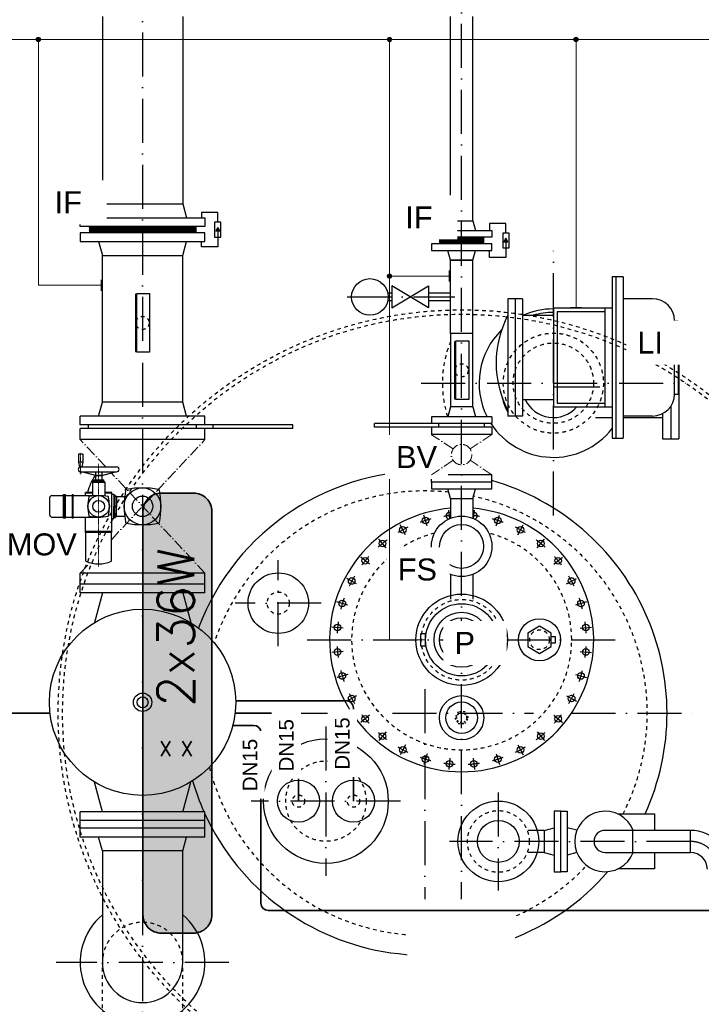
# Model space of a CAD drawing. Header units: millimetres. Extents: x -1777 to 1198744, y 17256 to 76241.
# Tile 14 of 201: x 68062 to 69920, y 42401 to 45086. Entities that reach past the tile are written whole.
import ezdxf
from ezdxf.enums import TextEntityAlignment as Align

# ---------------------------------------------------------------- set-up
doc = ezdxf.new("R2010")
doc.units = ezdxf.units.MM
for name, pattern in [('ACAD_ISO10W100', [18, 12, -3, 0, -3]), ('DASHDOT', [25.4, 12.7, -6.35, 0, -6.35]), ('JIS_02_1.0', [2, 1, -1]), ('STRICHPUNKT', [25.4, 12.7, -6.35, 0, -6.35])]:
    doc.linetypes.add(name, pattern=pattern)
doc.layers.add('0_POL_masch Installation Bestand', color=7, linetype='Continuous')
for name, color, linetype, lineweight in [('Beschriftung', 7, 'Continuous', 9), ('elektro Installation', 7, 'Continuous', 35), ('Verz. Bandstahl 30x3_5mm auf Putz', 1, 'GRENZE2', 18)]:
    doc.layers.add(name, color=color, linetype=linetype, lineweight=lineweight)
doc.styles.add('LBB3.5M1000', font='isocp.shx', dxfattribs={"height": 3.5})
doc.styles.add('ROMANS', font='ROMANS', dxfattribs={"height": 0.2})
doc.linetypes.add('GRENZE2', pattern='A,6.35,-2.54,[132,ltypeshp.shx,S=2.54,R=0,X=-2.54,Y=0],-2.54,25.4', length=36.83)

msp = doc.modelspace()

# ---------------------------------------------------------------- hatches: boundary and pattern name
h = msp.add_hatch()
h.set_pattern_fill('NET3', color=256)
h.set_pattern_definition([(0, (112961.7156, 47928.0764), (0, 3.175), []), (60, (112961.7156, 47928.0764), (-2.74963066, 1.5875), []), (120, (112961.7156, 47928.0764), (-2.74963066, -1.5875), [])])
h.paths.add_polyline_path([(68397.09828, 44521.77103), (68252.23228, 44521.77103), (68252.23228, 44504.77103), (68397.09828, 44504.77103)])
h.paths.add_polyline_path([(68541.96428, 44521.77103), (68397.09828, 44521.77103), (68397.09828, 44504.77103), (68541.96428, 44504.77103)])
at = {"linetype": 'Continuous', "ltscale": 10}
h = msp.add_hatch(color=256, dxfattribs=at)
h.dxf.hatch_style = 1
h.paths.add_polyline_path([(68601.96806, 44519.51844), (68596.55765, 44510.14732), (68607.37848, 44510.14732)])
h = msp.add_hatch()
h.set_pattern_fill('NET3', color=256)
h.set_pattern_definition([(0, (112600.6107, 47745.007), (0, 3.175), []), (60, (112600.6107, 47745.007), (-2.74963066, 1.5875), []), (120, (112600.6107, 47745.007), (-2.74963066, -1.5875), [])])
h.paths.add_polyline_path([(69207.09828, 44492.77103), (69207.09828, 44474.77103), (69327.09828, 44474.77103), (69327.09828, 44492.77103)])
h = msp.add_hatch(color=256, dxfattribs=at)
h.dxf.hatch_style = 1
h.paths.add_polyline_path([(69387.92728, 44490.01844), (69382.51686, 44480.64732), (69393.33769, 44480.64732)])
h = msp.add_hatch(color=254)
h.dxf.hatch_style = 1
edge = h.paths.add_edge_path()
edge.add_line((68536.09828, 42594.77103), (68448.09828, 42594.77103))
edge.add_arc((68448.09828, 42644.77103), 50, 180, 270, ccw=False)
edge.add_line((68398.09828, 42644.77103), (68398.09828, 43744.77103))
edge.add_arc((68448.09828, 43744.77103), 50, 90, 180, ccw=False)
edge.add_line((68448.09828, 43794.77103), (68536.09828, 43794.77103))
edge.add_arc((68536.09828, 43744.77103), 50, 0, 90, ccw=False)
edge.add_line((68586.09828, 43744.77103), (68586.09828, 42644.77103))
edge.add_arc((68536.09828, 42644.77103), 50, -90, 0, ccw=False)
edge = h.paths.add_edge_path()
edge.add_line((70086.09828, 42594.77103), (69998.09828, 42594.77103))
edge.add_arc((69998.09828, 42644.77103), 50, 180, 270, ccw=False)
edge.add_line((69948.09828, 42644.77103), (69948.09828, 43744.77103))
edge.add_arc((69998.09828, 43744.77103), 50, 90, 180, ccw=False)
edge.add_line((69998.09828, 43794.77103), (70086.09828, 43794.77103))
edge.add_arc((70086.09828, 43744.77103), 50, 0, 90, ccw=False)
edge.add_line((70136.09828, 43744.77103), (70136.09828, 42644.77103))
edge.add_arc((70086.09828, 42644.77103), 50, -90, 0, ccw=False)
at = {"layer": 'Verz. Bandstahl 30x3_5mm auf Putz'}
h = msp.add_hatch(color=256, dxfattribs=at)
h.dxf.hatch_style = 1
edge = h.paths.add_edge_path()
edge.add_arc((68112.96776, 45032.27103), 6.01999, 0, 360)
h = msp.add_hatch(color=256, dxfattribs=at)
h.dxf.hatch_style = 1
edge = h.paths.add_edge_path()
edge.add_arc((69070.46776, 45032.27103), 6.01999, 0, 360)
h = msp.add_hatch(color=256, dxfattribs=at)
h.dxf.hatch_style = 1
edge = h.paths.add_edge_path()
edge.add_arc((69578.89422, 45032.27103), 6.01999, 0, 360)
h = msp.add_hatch(color=256, dxfattribs=at)
h.dxf.hatch_style = 1
edge = h.paths.add_edge_path()
edge.add_arc((69070.46776, 44386.60339), 6.01999, 0, 360)

# ---------------------------------------------------------------- linework, layer by layer
at = {"linetype": 'ACAD_ISO10W100', "ltscale": 10}
for p, q in [((68397.09828, 46131.29563), (68397.09828, 40763.94736)), ((69267.09828, 40992.99843), (69267.09828, 46093.74077)), ((69517.09828, 43734.08496), (69517.09828, 44455.4571)), ((68955.30288, 44329.77103), (69248.81193, 44329.77103)), ((69156.41222, 44094.77103), (69877.78435, 44094.77103)), ((69234.53193, 43725.42297), (69232.26642, 43748.42511)), ((69299.66467, 43725.42295), (69301.93019, 43748.4251)), ((69172.86181, 43705.42712), (69163.94121, 43734.83438)), ((69361.33479, 43705.42711), (69370.25539, 43734.83437)), ((69114.06654, 43681.07332), (69099.58028, 43708.17521)), ((69420.13006, 43681.07331), (69434.61632, 43708.17519)), ((69061.15219, 43645.71709), (69041.65697, 43669.4721)), ((69473.0444, 43645.71707), (69492.53963, 43669.47207)), ((69016.15224, 43600.71715), (68992.39724, 43620.21238)), ((69518.04435, 43600.71712), (69541.79935, 43620.21235)), ((68767.09828, 43377.39035), (68767.09828, 43612.15171)), ((68980.79601, 43547.80281), (68953.69412, 43562.28907)), ((69553.40058, 43547.80277), (69580.50247, 43562.28903)), ((68884.47896, 43494.77103), (68649.7176, 43494.77103)), ((68956.44221, 43489.00754), (68927.03494, 43497.92814)), ((69607.16164, 43497.92808), (69577.75437, 43489.00749)), ((68944.02674, 43426.59082), (68913.44421, 43429.60294)), ((69590.16982, 43426.59078), (69620.75236, 43429.6029)), ((68845.44882, 43394.77103), (69688.74774, 43394.77103)), ((68944.02674, 43362.95128), (68913.44421, 43359.93916)), ((69590.16982, 43362.95124), (69620.75235, 43359.93912)), ((68956.44219, 43300.53455), (68927.03493, 43291.61396)), ((69577.75436, 43300.53452), (69607.16162, 43291.61392)), ((68980.79599, 43241.73929), (68953.6941, 43227.25303)), ((69167.09828, 43260.52909), (69167.09828, 42434.84398)), ((69553.40056, 43241.73925), (69580.50245, 43227.25299)), ((68649.37938, 43194.77103), (68967.76569, 43194.77103)), ((69016.15222, 43188.82494), (68992.39721, 43169.32971)), ((69078.33203, 43194.77103), (69462.64527, 43194.77103)), ((69518.04432, 43188.82491), (69541.79933, 43169.32968)), ((69566.43087, 43194.77103), (69904.01376, 43194.77103)), ((68897.09828, 43158.23218), (68897.09828, 42751.30988)), ((69061.15217, 43143.82499), (69041.65694, 43120.06999)), ((69473.04437, 43143.82497), (69492.5396, 43120.06996)), ((69114.06651, 43108.46875), (69099.58024, 43081.36686)), ((69420.13003, 43108.46874), (69434.61629, 43081.36685)), ((69172.86177, 43084.11495), (69163.94117, 43054.70769)), ((69361.33476, 43084.11494), (69370.25535, 43054.70768)), ((69235.27849, 43071.69949), (69232.26638, 43041.11696)), ((69298.91803, 43071.69949), (69301.93015, 43041.11695)), ((69367.09828, 42978.27645), (69367.09828, 42711.26561)), ((69100.55943, 42954.77103), (68693.63713, 42954.77103)), ((69891.09828, 42844.77103), (69233.59286, 42844.77103)), ((68632.68008, 42514.77103), (68161.51648, 42514.77103))]:
    msp.add_line(p, q, dxfattribs=at)
for p, q in [((68287.54828, 45094.77103), (68287.54828, 44583.77103)), ((68506.64828, 45094.77103), (68506.64828, 44583.77103)), ((69236.94828, 44537.77103), (69229.59828, 44510.77103)), ((69236.94828, 44537.77103), (69297.24828, 44537.77103)), ((69297.24828, 44537.77103), (69304.59828, 44510.77103)), ((68252.23228, 44521.77103), (68252.23228, 44504.77103)), ((68541.96428, 44521.77103), (68541.96428, 44504.77103)), ((69207.09828, 44492.77103), (69207.09828, 44474.77103)), ((69327.09828, 44492.77103), (69327.09828, 44474.77103)), ((69236.94828, 44429.77103), (69229.59828, 44456.77103)), ((69297.24828, 44429.77103), (69304.59828, 44456.77103)), ((68287.54828, 44042.77103), (68287.54828, 44442.77103)), ((68506.64828, 44042.77103), (68506.64828, 44442.77103)), ((69297.24828, 44429.77103), (69236.94828, 44429.77103)), ((69236.94828, 44429.77103), (69297.24828, 44429.77103)), ((69297.24828, 44229.77103), (69236.94828, 44229.77103)), ((69236.94828, 44029.77103), (69229.71358, 44002.77103)), ((69297.24828, 44029.77103), (69236.94828, 44029.77103)), ((69297.24828, 44029.77103), (69304.48298, 44002.77103)), ((69184.59828, 44002.77103), (69184.59828, 43984.77103)), ((69349.59828, 44002.77103), (69184.59828, 44002.77103)), ((69349.59828, 44002.77103), (69349.59828, 43984.77103)), ((69329.59828, 43984.77103), (69029.59828, 43984.77103)), ((69029.59828, 43974.77103), (69029.59828, 43984.77103)), ((69349.59828, 43974.77103), (69029.59828, 43974.77103)), ((69184.59828, 43974.77103), (69184.59828, 43954.77103)), ((69204.59828, 43974.77103), (69204.59828, 43984.77103)), ((69349.59828, 43984.77103), (69329.59828, 43984.77103)), ((69329.59828, 43974.77103), (69329.59828, 43984.77103)), ((69349.59828, 43974.77103), (69349.59828, 43954.77103)), ((69349.59828, 43954.77103), (69184.59828, 43954.77103)), ((69236.94828, 43779.77103), (69229.59828, 43806.77103)), ((69297.24828, 43779.77103), (69304.59828, 43806.77103)), ((69236.94828, 43779.77103), (69297.24828, 43779.77103)), ((69236.94828, 43779.77103), (69236.94828, 43726.4161)), ((69297.24828, 43779.77103), (69297.24828, 43726.4161)), ((69236.94828, 43572.82928), (69236.94828, 43515.77472)), ((69297.24828, 43572.82928), (69297.24828, 43515.77472)), ((69492.09828, 42874.92103), (69472.8857, 42874.92103)), ((69492.09828, 42874.92103), (69519.09828, 42882.27103)), ((69492.09828, 42874.92103), (69492.09828, 42814.62103)), ((69581.38174, 42875.11609), (69555.09828, 42882.27103)), ((68287.54828, 42818.77103), (68287.54828, 42514.77103)), ((68506.64828, 42514.77103), (68506.64828, 42818.77103)), ((69492.09828, 42814.61338), (69472.88352, 42814.61338)), ((69492.09828, 42814.62103), (69519.09828, 42807.27103)), ((69581.38174, 42814.42597), (69555.09828, 42807.27103))]:
    msp.add_line(p, q)
at = {"linetype": 'Continuous', "ltscale": 10}
for p, q in [((69236.94828, 44537.77103), (69236.94828, 45094.77103)), ((69297.24828, 44537.77103), (69297.24828, 45094.77103)), ((69236.94828, 44229.77103), (69236.94828, 44429.77103)), ((69297.24828, 44229.77103), (69297.24828, 44429.77103)), ((69707.09828, 44385.01273), (69677.09828, 44385.01273)), ((69677.09828, 44385.01273), (69677.09828, 43945.01273)), ((69687.09828, 44385.01273), (69687.09828, 43945.01273)), ((69707.09828, 44385.01273), (69707.09828, 43945.01273)), ((69392.94828, 44325.01173), (69392.94828, 44248.85473)), ((69432.94828, 44325.01173), (69392.94828, 44325.01173)), ((69412.94828, 44325.01173), (69412.94828, 44005.01173)), ((69432.94828, 44325.01173), (69432.94828, 44005.01173)), ((69787.59828, 44325.01173), (69707.09828, 44325.01173)), ((69517.09828, 44300.01173), (69677.09828, 44300.01173)), ((69517.09828, 44300.01173), (69517.09828, 44030.01173)), ((69527.09828, 44290.01173), (69527.09828, 44040.01173)), ((69527.09828, 44290.01173), (69657.09828, 44290.01173)), ((69657.09828, 44300.01173), (69657.09828, 44030.01173)), ((69432.94828, 44280.01173), (69517.09828, 44280.01173)), ((69847.59828, 44265.01173), (69857.59828, 44265.01173)), ((69847.59828, 44065.01173), (69847.59828, 44265.01173)), ((69857.59828, 44265.01173), (69857.59828, 44065.01173)), ((69392.94828, 44248.85473), (69392.94828, 44005.01173)), ((69236.94828, 44229.77103), (69236.94828, 44029.77103)), ((69297.24828, 44029.77103), (69297.24828, 44229.77103)), ((69857.59828, 44227.51173), (69859.09828, 44227.51173)), ((69859.09828, 44227.51173), (69859.09828, 43942.51173)), ((68277.36628, 44004.77103), (68287.54828, 44042.77103)), ((68506.64828, 44042.77103), (68287.54828, 44042.77103)), ((68516.83028, 44004.77103), (68506.64828, 44042.77103)), ((69432.94828, 44050.01173), (69517.09828, 44050.01173)), ((69847.59828, 44065.01173), (69857.59828, 44065.01173)), ((69517.09828, 44030.01173), (69677.09828, 44030.01173)), ((69527.09828, 44040.01173), (69657.09828, 44040.01173)), ((69837.09828, 44031.10373), (69837.09828, 43942.51173)), ((68227.09828, 43980.77103), (68227.09828, 44004.77103)), ((68567.09828, 44004.77103), (68227.09828, 44004.77103)), ((68567.09828, 43980.77103), (68567.09828, 44004.77103)), ((69432.94828, 44005.01173), (69392.94828, 44005.01173)), ((69632.09828, 44000.86173), (69677.09828, 44000.86173)), ((69787.59828, 44005.01173), (69707.09828, 44005.01173)), ((69707.09828, 44000.86173), (69815.60628, 44000.86173)), ((69815.09828, 44011.68493), (69815.09828, 43942.51173)), ((68807.09828, 43980.77103), (68227.09828, 43980.77103)), ((68227.09828, 43940.77103), (68227.09828, 43970.77103)), ((68807.09828, 43970.77103), (68227.09828, 43970.77103)), ((68249.59828, 43970.77103), (68249.59828, 43980.77103)), ((68544.59828, 43970.77103), (68544.59828, 43980.77103)), ((68567.09828, 43946.77103), (68567.09828, 43970.77103)), ((68567.09828, 43940.77103), (68567.09828, 43970.77103)), ((68589.59828, 43970.77103), (68589.59828, 43980.77103)), ((68807.09828, 43970.77103), (68807.09828, 43980.77103)), ((68567.09828, 43940.77103), (68227.09828, 43940.77103)), ((69677.09828, 43945.01273), (69707.09828, 43945.01273)), ((69815.09828, 43942.51173), (69859.09828, 43942.51173)), ((69349.59828, 43844.77103), (69184.59828, 43844.77103)), ((69184.59828, 43824.77103), (69184.59828, 43844.77103)), ((69349.59828, 43824.77103), (69349.59828, 43844.77103)), ((68567.09828, 43576.77103), (68227.09828, 43576.77103)), ((68227.09828, 43522.77103), (68227.09828, 43576.77103)), ((68567.09828, 43522.77103), (68567.09828, 43576.77103)), ((68567.09828, 43546.77103), (68227.09828, 43546.77103)), ((68567.09828, 43522.77103), (68227.09828, 43522.77103)), ((68287.54828, 43522.77103), (68265.83128, 43441.72213)), ((68506.64828, 43522.77103), (68528.36528, 43441.72213)), ((68287.54828, 42925.77103), (68265.83128, 43006.81993)), ((68506.64828, 42925.77103), (68528.36528, 43006.81993)), ((68567.09828, 42925.77103), (68227.09828, 42925.77103)), ((68227.09828, 42856.77103), (68227.09828, 42925.77103)), ((68567.09828, 42856.77103), (68567.09828, 42925.77103)), ((68567.09828, 42901.77103), (68227.09828, 42901.77103)), ((68567.09828, 42880.77103), (68227.09828, 42880.77103)), ((69734.09828, 42874.92103), (69658.09828, 42874.92103)), ((69734.09828, 42814.62103), (69734.09828, 42874.92103)), ((69891.09828, 42874.92103), (69734.11913, 42874.92103)), ((69891.09828, 42814.62103), (69891.09828, 42874.92103)), ((68567.09828, 42856.77103), (68227.09828, 42856.77103)), ((68287.54828, 42818.77103), (68277.36628, 42856.77103)), ((68506.64828, 42818.77103), (68516.83028, 42856.77103)), ((68506.64828, 42818.77103), (68287.54828, 42818.77103)), ((69658.09828, 42814.62103), (69734.09828, 42814.62103)), ((69734.09828, 42814.62103), (69891.09828, 42814.62103))]:
    msp.add_line(p, q, dxfattribs=at)
at = {"ltscale": 10}
for p, q in [((69077.09828, 44340.42103), (69065.95088, 44340.42103)), ((69177.09828, 44299.77103), (69077.09828, 44359.77103)), ((69077.09828, 44299.77103), (69177.09828, 44359.77103)), ((69077.09828, 44359.77103), (69077.09828, 44299.77103)), ((69177.09828, 44359.77103), (69177.09828, 44299.77103)), ((69236.94828, 44340.42103), (69177.09828, 44340.42103)), ((69077.09828, 44319.12103), (69065.95088, 44319.12103)), ((69236.94828, 44319.12103), (69177.09828, 44319.12103))]:
    msp.add_line(p, q, dxfattribs=at)
at = {"linetype": 'DASHDOT', "ltscale": 10}
msp.add_line((69517.09828, 44085.01173), (69687.29508, 44085.01173), dxfattribs=at)
at = {"linetype": 'ACAD_ISO10W100', "lineweight": 18, "ltscale": 2.5}
for p, q in [((68296.66377, 43866.29504), (68227.09828, 43940.77103)), ((68312.1376, 43667.81312), (68567.09828, 43940.77103)), ((69349.59828, 43954.77103), (69290.27585, 43915.22274)), ((69349.59828, 43844.77103), (69290.27585, 43884.31932)), ((68567.09828, 43576.77103), (68311.94494, 43849.93519)), ((68227.09828, 43576.77103), (68253.46385, 43604.9977))]:
    msp.add_line(p, q, dxfattribs=at)
at = {"linetype": 'JIS_02_1.0', "ltscale": 10}
for p, q in [((69236.94828, 43515.77472), (69236.94828, 43500.55845)), ((69297.24828, 43515.77472), (69297.24828, 43500.55845)), ((68287.54882, 42209.77103), (68287.54828, 42514.77084)), ((68506.64828, 42209.77103), (68506.64828, 42514.77103))]:
    msp.add_line(p, q, dxfattribs=at)
at = {"lineweight": 35}
for p, q in [((67764.76807, 43194.77103), (68144.81719, 43194.77103)), ((68643.19405, 43161.39914), (68699.92091, 43161.39914)), ((68719.92091, 43141.39914), (68719.92091, 42676.29749))]:
    msp.add_line(p, q, dxfattribs=at)
at = {"linetype": 'JIS_02_1.0', "ltscale": 25}
for p, q in [((69472.8857, 42874.92103), (69445.66163, 42874.92103)), ((69472.88352, 42814.61338), (69445.6587, 42814.61338))]:
    msp.add_line(p, q, dxfattribs=at)
for points in [[(68277.36628, 44545.77103), (68287.54828, 44583.77103), (68506.64828, 44583.77103), (68516.83028, 44545.77103)], [(68277.36628, 44480.77103), (68287.54828, 44442.77103), (68506.64828, 44442.77103), (68516.83028, 44480.77103)], [(69169.92886, 43410.90653), (69154.66633, 43410.90653), (69154.66633, 43378.63553), (69169.92886, 43378.63553)], [(69511.44994, 43386.57304), (69522.74592, 43386.57304), (69522.74592, 43402.96902), (69511.44994, 43402.96902)]]:
    msp.add_lwpolyline(points)
at = {"linetype": 'Continuous', "ltscale": 10}
for points in [[(68601.96806, 44533.51879), (68601.96806, 44559.94359), (68557.42158, 44559.94359), (68557.42158, 44545.77103)], [(69387.92728, 44504.01879), (69387.92728, 44530.44359), (69343.38079, 44530.44359), (69343.38079, 44510.77103)], [(68601.96806, 44513.27103), (68601.96806, 44466.59847), (68557.42158, 44466.59847), (68557.42158, 44480.77103)], [(69387.92728, 44483.77103), (69387.92728, 44437.09847), (69343.38079, 44437.09847), (69343.38079, 44456.77103)], [(69692.4676, 42919.77103), (69793.09828, 42919.77103), (69793.09828, 42874.92103)], [(69793.09828, 42814.62103), (69793.09828, 42769.77103), (69692.4676, 42769.77103)]]:
    msp.add_lwpolyline(points, dxfattribs=at)
for points in [[(68227.09828, 44545.77103), (68567.09828, 44545.77103), (68567.09828, 44521.77103), (68227.09828, 44521.77103)], [(68227.09828, 44480.77103), (68567.09828, 44480.77103), (68567.09828, 44504.77103), (68227.09828, 44504.77103)], [(69184.59828, 44510.77103), (69349.59828, 44510.77103), (69349.59828, 44492.77103), (69184.59828, 44492.77103)], [(69184.59828, 44456.77103), (69349.59828, 44456.77103), (69349.59828, 44474.77103), (69184.59828, 44474.77103)], [(69184.59828, 43806.77103), (69349.59828, 43806.77103), (69349.59828, 43824.77103), (69184.59828, 43824.77103)], [(69479.44994, 43357.82061), (69511.44994, 43376.29582), (69511.44994, 43413.24624), (69479.44994, 43431.72145), (69447.44994, 43413.24624), (69447.44994, 43376.29582)], [(69519.09828, 42927.27103), (69519.09828, 42762.27103), (69537.09828, 42762.27103), (69537.09828, 42927.27103)], [(69555.09828, 42927.27103), (69555.09828, 42762.27103), (69537.09828, 42762.27103), (69537.09828, 42927.27103)]]:
    msp.add_lwpolyline(points, close=True)
for points in [[(68592.97707, 44493.02327), (68610.95906, 44493.02327), (68610.95906, 44533.51879), (68592.97707, 44533.51879)], [(68601.96806, 44519.51844), (68596.55765, 44510.14732), (68607.37848, 44510.14732)], [(69378.93628, 44463.52327), (69396.91827, 44463.52327), (69396.91827, 44504.01879), (69378.93628, 44504.01879)], [(69387.92728, 44490.01844), (69382.51686, 44480.64732), (69393.33769, 44480.64732)], [(68381.57008, 44339.0706), (68416.32599, 44339.0706), (68416.32599, 44179.071), (68381.57008, 44179.071)], [(68381.57008, 44337.06163), (68377.74359, 44337.06163), (68377.74359, 44181.07997), (68381.57008, 44181.07997)], [(69251.57008, 44207.76186), (69247.74359, 44207.76186), (69247.74359, 44051.7802), (69251.57008, 44051.7802)], [(69251.57008, 44209.77083), (69286.32599, 44209.77083), (69286.32599, 44049.77123), (69251.57008, 44049.77123)]]:
    msp.add_lwpolyline(points, close=True, dxfattribs=at)
at = {"lineweight": 35}
for points in [[(68972.09828, 42954.77103), (68972.09828, 43208.49273, 0.4161050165), (68951.96921, 43228.49232), (68897.82929, 43228.14292), (68651.06877, 43228.14292)], [(68822.09828, 42954.77103), (68822.09828, 43174.77103, 0.4142135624), (68802.09828, 43194.77103), (68649.37938, 43194.77103)]]:
    msp.add_lwpolyline(points, format="xyb", dxfattribs=at)
at = {"linetype": 'JIS_02_1.0', "ltscale": 5}
msp.add_lwpolyline([(69248.62307, 43182.12269), (69257.86068, 43166.12269), (69276.33589, 43166.12269), (69285.57349, 43182.12269), (69276.33589, 43198.12269), (69257.86068, 43198.12269)], close=True, dxfattribs=at)
at = {"ltscale": 10}
msp.add_circle((69017.09828, 44329.77103), 50, dxfattribs=at)
at = {"color": 253, "linetype": 'JIS_02_1.0', "ltscale": 10}
for radius in [1100, 1088]:
    msp.add_circle((69267.09828, 43194.77103), radius, dxfattribs=at)
at = {"linetype": 'JIS_02_1.0', "ltscale": 10}
for centre, radius in [((68397.09828, 44259.0708), 18), ((69517.09828, 44094.77103), 136.5), ((69517.09828, 44094.77103), 109.55), ((69267.09828, 44129.77103), 18), ((68767.09828, 43494.77103), 30.15), ((69267.09828, 43394.77103), 110), ((69479.44994, 43394.77103), 26.9), ((68897.09828, 42954.77103), 109.55), ((68822.09828, 42954.77103), 16.85), ((68972.09828, 42954.77103), 16.85), ((69367.09828, 42844.77103), 84.15)]:
    msp.add_circle(centre, radius, dxfattribs=at)
for centre, radius in [((69168.40151, 43720.13075), 9), ((69267.09828, 43649.62269), 82.5), ((69365.79509, 43720.13074), 9), ((69106.82341, 43694.62427), 9), ((69267.09828, 43649.62269), 60), ((69427.37319, 43694.62425), 9), ((69051.40458, 43657.5946), 9), ((69482.79201, 43657.59457), 9), ((69004.27474, 43610.46476), 9), ((69529.92185, 43610.46473), 9), ((68767.09828, 43494.77103), 82.5), ((68967.24506, 43555.04594), 9), ((69566.95152, 43555.0459), 9), ((69267.09828, 43394.77103), 124.70332), ((68941.73857, 43493.46784), 9), ((69267.09828, 43394.77103), 98.5), ((69592.458, 43493.4678), 9), ((68397.09828, 43224.27103), 254), ((69266.8016, 43394.77103), 75), ((69267.09828, 43394.77103), 60.29668), ((69479.44994, 43394.77103), 57.5), ((68928.73548, 43428.09688), 9), ((69605.46109, 43428.09684), 9), ((68928.73547, 43361.44522), 9), ((69605.46109, 43361.44518), 9), ((68941.73856, 43296.07426), 9), ((69592.45799, 43296.07422), 9), ((68967.24504, 43234.49616), 9), ((69267.09828, 43182.12269), 60.31266), ((69566.9515, 43234.49612), 9), ((69267.09828, 43182.12269), 43.0192), ((69004.27472, 43179.07733), 9), ((69529.92182, 43179.0773), 9), ((69051.40455, 43131.94749), 9), ((69482.79198, 43131.94746), 9), ((68897.09828, 42954.77103), 170), ((69106.82337, 43094.91781), 9), ((69427.37316, 43094.91779), 9), ((69168.40147, 43069.41132), 9), ((69365.79505, 43069.41131), 9), ((69233.77244, 43056.40822), 9), ((69300.42409, 43056.40822), 9), ((68822.09828, 42954.77103), 57.4995), ((68972.09828, 42954.77103), 57.4995), ((69367.09828, 42844.77103), 110), ((69367.09828, 42844.77103), 57.15)]:
    msp.add_circle(centre, radius)
at = {"linetype": 'Continuous', "ltscale": 10}
for radius in [25, 15]:
    msp.add_circle((68397.09828, 43224.27103), radius, dxfattribs=at)
at = {"linetype": 'JIS_02_1.0', "ltscale": 5}
msp.add_circle((69267.09828, 43182.12269), 13.45, dxfattribs=at)
at = {"linetype": 'Continuous', "ltscale": 10}
for centre, radius, start, end in [((69787.59828, 44265.01173), 60, 0, 90), ((69517.09828, 44085.01173), 202.5, 90, 105.64247222), ((69517.09828, 44085.01173), 142.5, 192.13466944, 209.39833333), ((69787.59828, 44065.01173), 60, 270, 0), ((69658.09828, 42844.77103), 82.5, 21.43555888, 338.56444112), ((69658.09828, 42844.77103), 30.15, 90, 270), ((69891.09828, 42768.77103), 106.15, 0, 90), ((69891.09828, 42768.77103), 45.85, 0, 90)]:
    msp.add_arc(centre, radius, start, end, dxfattribs=at)
for centre, radius, start, end in [((69517.09828, 44094.77103), 202.5, 90, 113.82707249), ((69642.27643, 44150.01173), 281.18415, 152.46240833, 207.53758889), ((69517.09828, 44094.77103), 202.5, 134.23525618, 207.02125389), ((69517.09828, 44085.01173), 84.15, 204.57751389, 319.18681389), ((69517.09828, 44094.77103), 202.5, 212.90241755, 322.19705022), ((69167.09828, 43194.77103), 660, 87.27478409, 159.35413886), ((69167.09828, 43194.77103), 660, 335.37568165, 73.94767233), ((69267.09828, 43394.77103), 360, 94.80414884, 85.19585116), ((69233.77247, 43733.13384), 9, 69.33718598, 258.89211765), ((69300.42413, 43733.13383), 9, 281.10774596, 110.66307074), ((69167.09828, 43194.77103), 660, 196.25781111, 204.05263839), ((69167.09828, 43194.77103), 660, 204.61997733, 319.10056701), ((68397.09828, 42514.77103), 170, 130.12158611, 49.87841389), ((68397.09828, 42514.77103), 109.55, 180, 0)]:
    msp.add_arc(centre, radius, start, end)
at = {"linetype": 'JIS_02_1.0', "ltscale": 10}
for centre, radius, start, end in [((69517.09828, 44094.77103), 302.5, 157.83719924, 197.70596449), ((69167.09828, 43194.77103), 606, 83.83423593, 161.52881771), ((69167.09828, 43194.77103), 606, 333.01254642, 77.42749506), ((69267.09828, 43394.77103), 300, 104.34550294, 75.65449706), ((69167.09828, 43194.77103), 606, 194.08313226, 316.69703719), ((68397.09828, 42514.77103), 109.55, 0, 180)]:
    msp.add_arc(centre, radius, start, end, dxfattribs=at)
at = {"linetype": 'ACAD_ISO10W100', "ltscale": 10}
for centre, radius, start, end in [((69267.09828, 43394.77103), 340, 104.2854666, 109.46452062), ((69267.09828, 43394.77103), 340, 95.08746999, 98.21452062), ((69267.09828, 43394.77103), 340, 81.7854666, 84.91253001), ((69267.09828, 43394.77103), 340, 70.5354666, 75.71452062), ((69267.09828, 43394.77103), 340, 115.5354666, 120.71452062), ((69267.09828, 43394.77103), 340, 59.2854666, 64.46452062), ((69267.09828, 43394.77103), 340, 126.7854666, 131.96452062), ((69267.09828, 43394.77103), 340, 48.0354666, 53.21452062), ((69267.09828, 43394.77103), 340, 138.0354666, 143.21452062), ((69267.09828, 43394.77103), 340, 36.7854666, 41.96452062), ((69267.09828, 43394.77103), 340, 149.2854666, 154.46452062), ((69267.09828, 43394.77103), 340, 25.5354666, 30.71452062), ((69267.09828, 43394.77103), 340, 160.5354666, 165.71452062), ((69267.09828, 43394.77103), 340, 14.2854666, 19.46452062), ((69267.09828, 43394.77103), 340, 171.7854666, 176.96452062), ((69267.09828, 43394.77103), 340, 3.0354666, 8.21452062), ((69267.09828, 43394.77103), 340, 183.0354666, 188.21452062), ((69267.09828, 43394.77103), 340, 351.7854666, 356.96452062), ((69267.09828, 43394.77103), 340, 194.2854666, 199.46452062), ((69267.09828, 43394.77103), 340, 340.5354666, 345.71452062), ((69267.09828, 43394.77103), 340, 205.5354666, 210.71452062), ((69267.09828, 43394.77103), 340, 329.2854666, 334.46452062), ((69267.09828, 43394.77103), 340, 216.7854666, 221.96452062), ((69267.09828, 43394.77103), 340, 318.0354666, 323.21452062), ((69267.09828, 43394.77103), 340, 228.0354666, 233.21452062), ((69267.09828, 43394.77103), 340, 306.7854666, 311.96452062), ((69267.09828, 43394.77103), 340, 239.2854666, 244.46452062), ((69267.09828, 43394.77103), 340, 295.5354666, 300.71452062), ((69267.09828, 43394.77103), 340, 250.5354666, 255.71452062), ((69267.09828, 43394.77103), 340, 261.7854666, 266.96452062), ((69267.09828, 43394.77103), 340, 273.0354666, 278.21452062), ((69267.09828, 43394.77103), 340, 284.2854666, 289.46452062), ((69891.09828, 42768.77103), 76, 0, 90)]:
    msp.add_arc(centre, radius, start, end, dxfattribs=at)
at = {"lineweight": 35}
for centre, start, end in [((68699.92091, 43141.39914), 0, 90), ((68739.92091, 42676.29749), 180, 270)]:
    msp.add_arc(centre, 20, start, end, dxfattribs=at)
at = {"layer": '0_POL_masch Installation Bestand'}
for p, q in [((68233.86234, 43901.39355), (68222.71996, 43901.39355)), ((68222.71996, 43901.39355), (68222.71996, 43879.10878)), ((68233.86234, 43901.39355), (68233.86234, 43879.10878)), ((68222.71996, 43879.10878), (68224.97937, 43866.29504)), ((68233.86234, 43879.10878), (68222.71996, 43879.10878)), ((68231.60293, 43866.29504), (68224.97937, 43866.29504)), ((68228.29115, 43866.29504), (68326.34414, 43866.29504)), ((68233.86234, 43879.10878), (68231.60293, 43866.29504)), ((68228.29115, 43852.92418), (68326.34414, 43852.92418)), ((68268.96085, 43842.89603), (68231.5353, 43852.92418)), ((68260.60407, 43825.06822), (68263.38966, 43827.85381)), ((68263.38966, 43830.63941), (68291.24562, 43830.63941)), ((68263.38966, 43827.85381), (68263.38966, 43830.63941)), ((68263.38966, 43827.85381), (68291.24562, 43827.85381)), ((68268.96085, 43852.92418), (68268.96085, 43842.89603)), ((68285.67443, 43842.89603), (68268.96085, 43842.89603)), ((68268.96085, 43841.78179), (68268.96085, 43830.63941)), ((68285.67443, 43841.78179), (68268.96085, 43841.78179)), ((68271.74645, 43842.89603), (68271.74645, 43841.78179)), ((68282.88884, 43842.89603), (68282.88884, 43841.78179)), ((68285.67443, 43852.92418), (68285.67443, 43842.89603)), ((68285.67443, 43842.89603), (68323.09998, 43852.92418)), ((68285.67443, 43841.78179), (68285.67443, 43830.63941)), ((68291.24562, 43827.85381), (68291.24562, 43830.63941)), ((68294.03122, 43825.06822), (68291.24562, 43827.85381)), ((68260.60407, 43825.06822), (68294.03122, 43825.06822)), ((68260.60407, 43825.06822), (68260.60407, 43788.01979)), ((68294.03122, 43825.06822), (68294.03122, 43787.01273)), ((68144.16614, 43735.09346), (68144.16614, 43782.44859)), ((68149.73734, 43788.01979), (68181.12195, 43788.01979)), ((68181.12195, 43790.80538), (68186.69314, 43790.80538)), ((68186.69314, 43788.01979), (68205.25003, 43788.01979)), ((68205.25003, 43790.80538), (68208.03563, 43790.80538)), ((68208.03563, 43788.01979), (68277.31764, 43788.01979)), ((68241.66201, 43788.01979), (68241.66201, 43796.65513)), ((68260.60407, 43796.65513), (68241.66201, 43796.65513)), ((68260.60407, 43794.98378), (68241.66201, 43794.98378)), ((68312.97328, 43796.65513), (68294.03122, 43796.65513)), ((68312.97328, 43794.98378), (68294.03122, 43794.98378)), ((68312.97328, 43687.80933), (68312.97328, 43796.65513)), ((68312.97328, 43792.19818), (68319.10159, 43792.19818)), ((68319.10159, 43792.19818), (68319.10159, 43758.77102)), ((68319.10159, 43789.41258), (68321.88718, 43789.41258)), ((68321.88718, 43789.41258), (68321.88718, 43758.77102)), ((68321.88718, 43789.41258), (68325.82661, 43785.47316)), ((68325.82661, 43785.47316), (68325.82661, 43758.77102)), ((68325.82661, 43785.47316), (68348.45625, 43785.47316)), ((68319.10158, 43725.34387), (68319.10159, 43758.77102)), ((68321.88718, 43728.12946), (68321.88718, 43758.77102)), ((68325.82661, 43732.06889), (68325.82661, 43758.77102)), ((68149.73734, 43729.52226), (68181.12195, 43729.52226)), ((68186.69314, 43729.52226), (68205.25003, 43729.52226)), ((68208.03563, 43729.52226), (68277.31764, 43729.52226)), ((68241.66201, 43687.80933), (68241.66201, 43729.52226)), ((68312.97327, 43725.34387), (68319.10158, 43725.34387)), ((68319.10158, 43728.12946), (68321.88718, 43728.12946)), ((68321.88718, 43728.12946), (68325.82661, 43732.06889)), ((68325.82661, 43732.06889), (68348.45625, 43732.06889)), ((68312.97328, 43690.59492), (68241.66201, 43690.59492)), ((68312.97328, 43687.80933), (68241.66201, 43687.80933)), ((68242.49769, 43608.93594), (68242.49769, 43687.80933)), ((68312.1376, 43608.93594), (68312.1376, 43687.80933))]:
    msp.add_line(p, q, dxfattribs=at)
at = {"layer": '0_POL_masch Installation Bestand', "linetype": 'STRICHPUNKT', "lineweight": 18, "ltscale": 0.1}
for p, q in [((68228.29115, 43846.32388), (68228.29115, 43904.87131)), ((68277.31764, 43874.67326), (68277.31764, 43593.43095)), ((68228.29115, 43852.92418), (68226.27132, 43849.42574)), ((68228.29115, 43852.92418), (68230.31098, 43849.42574))]:
    msp.add_line(p, q, dxfattribs=at)
at = {"layer": '0_POL_masch Installation Bestand'}
for centre, radius in [((68397.09828, 43758.77103), 50.14073), ((68277.31764, 43758.77102), 29.24876), ((68277.31764, 43758.77102), 16.24931), ((68397.09828, 43758.77103), 27.85597)]:
    msp.add_circle(centre, radius, dxfattribs=at)
for centre, radius, start, end in [((68228.29115, 43859.60961), 6.68543, 90, 270), ((68326.34414, 43859.60961), 6.68543, 270, 90), ((68397.09828, 43758.77102), 154.60059, 146.8752976, 165.81550423), ((68585.58027, 43758.77104), 238.62272, 169.41081001, 190.58919768), ((68353.75944, 43802.10986), 2.7856, 100.58919629, 169.41081001), ((68397.09829, 43570.28904), 238.62272, 79.41080861, 100.58919629), ((68440.43712, 43802.10987), 2.7856, 10.58919489, 79.41080861), ((68208.61629, 43758.77103), 238.62272, 349.4108081, 10.58919489), ((68149.73734, 43782.44859), 5.57119, 90, 180), ((68387.26547, 43758.77103), 139.19659, 169.41081001, 190.58919768), ((68252.03666, 43784.05201), 1.62493, 100.58919629, 169.41081001), ((68277.31765, 43648.8232), 139.19659, 79.41080861, 100.58919629), ((68302.59863, 43784.05201), 1.62493, 10.58919489, 79.41080861), ((68167.36982, 43758.77102), 139.19659, 349.4108081, 10.58919489), ((68149.73734, 43735.09346), 5.57119, 180, 270), ((68252.03666, 43733.49004), 1.62493, 190.58919768, 259.41081141), ((68277.31763, 43868.71885), 139.19659, 259.41081141, 280.5891982), ((68302.59863, 43733.49004), 1.62493, 280.5891982, 349.4108081), ((68353.75945, 43715.43219), 2.7856, 190.58919768, 259.41081141), ((68397.09826, 43947.25302), 238.62272, 259.41081141, 280.5891982), ((68440.43712, 43715.4322), 2.7856, 280.5891982, 349.4108081), ((68277.31764, 43688.6563), 86.9929, 246.40544065, 293.59455935)]:
    msp.add_arc(centre, radius, start, end, dxfattribs=at)
at = {"layer": 'elektro Installation', "linetype": 'Continuous', "ltscale": 100}
msp.add_lwpolyline([(68536.09828, 42594.77103), (68448.09828, 42594.77103, -0.4142135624), (68398.09828, 42644.77103), (68398.09828, 43744.77103, -0.4142135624), (68448.09828, 43794.77103), (68536.09828, 43794.77103, -0.4142135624), (68586.09828, 43744.77103), (68586.09828, 42644.77103, -0.4142135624)], format="xyb", close=True, dxfattribs=at)
at = {"layer": 'Verz. Bandstahl 30x3_5mm auf Putz', "ltscale": 2}
for p, q in [((65429.59828, 45032.27103), (71989.49197, 45032.27103)), ((68112.96776, 45032.27103), (68112.96776, 44361.68418)), ((69578.89422, 45032.27103), (69578.89422, 44300.94912)), ((69070.46776, 44386.60339), (69233.16364, 44386.60339)), ((68112.96776, 44361.68418), (68284.60803, 44361.68418)), ((69070.46776, 43394.77103), (69167.66089, 43394.77103))]:
    msp.add_line(p, q, dxfattribs=at)
at = {"layer": 'Verz. Bandstahl 30x3_5mm auf Putz'}
for p, q in [((69233.16364, 44401.60339), (69233.16364, 44371.60339)), ((68284.60803, 44376.68418), (68284.60803, 44346.68418)), ((69593.89422, 44300.94912), (69563.89422, 44300.94912)), ((69167.66089, 43409.77103), (69167.66089, 43379.77103))]:
    msp.add_line(p, q, dxfattribs=at)
at = {"layer": 'Verz. Bandstahl 30x3_5mm auf Putz', "linetype": 'Continuous'}
for centre in [(68112.96776, 45032.27103), (69070.46776, 45032.27103), (69578.89422, 45032.27103), (69070.46776, 44386.60339)]:
    msp.add_circle(centre, 6.01999, dxfattribs=at)

# ---------------------------------------------------------------- texts
at = {"layer": 'elektro Installation', "linetype": 'Continuous', "ltscale": 100, "style": 'ROMANS'}
msp.add_text('2x36W', height=100, rotation=90, dxfattribs=at).set_placement((68437.91372, 43211.99938), align=Align.TOP_LEFT)
for p in [(68459.96171, 43118.69114), (68518.34613, 43118.69114)]:
    msp.add_text('X', height=41.67311, dxfattribs=at).set_placement(p, align=Align.TOP_CENTER)

# ---------------------------------------------------------------- next in the draw order: texts
at = {"layer": 'Beschriftung', "color": 1, "char_height": 60, "width": 111.9584505, "attachment_point": 1, "style": 'LBB3.5M1000', "bg_fill": 2}
for s, insert in [('{\\fArial|b0|i0|c0|p34;\\C256;IF}', (68157.24973, 44618.04956)), ('{\\fArial|b0|i0|c0|p34;\\C256;IF}', (69113.45023, 44576.70231)), ('{\\fArial|b0|i0|c0|p34;\\C256;LI}', (69746.07732, 44235.42458)), ('{\\fArial|b0|i0|c0|p34;\\C256;MOV}', (68026.89168, 43685.01591)), ('{\\fArial|b0|i0|c0|p34;\\C256;FS}', (69092.72695, 43616.52073)), ('{\\fArial|b0|i0|c0|p34;\\C256;P}', (69247.58007, 43416.25894))]:
    msp.add_mtext(s, dxfattribs=dict(at, insert=insert))
at = {"layer": 'Beschriftung', "attachment_point": 1, "rotation": 90, "style": 'LBB3.5M1000', "bg_fill": 2}
for s, insert, char_height, width in [('{\\fArial|b0|i0|c0|p34;DN15}', (68768.73634, 43035.66102), 40, 144.484593), ('{\\fArial|b0|i0|c0|p34;DN15}', (68921.46333, 43040.48222), 40, 144.484593), ('{\\fArial|b0|i0|c0|p34;DN15}', (68669.86572, 42981.82355), 40, 144.484593), ('{\\fArial|b0|i0|c0|p34;TANK AXIS \\fSegoe UI|b0|i0|c0|p34;I\\fArial|b0|i0|c0|p34;\\P\\fArial|b0|i1|c0|p34;TANKACHSE \\fSegoe UI|b0|i0|c0|p34;I}', (69159.16965, 41332.82632), 80, 1314.0157142)]:
    msp.add_mtext(s, dxfattribs=dict(at, insert=insert, char_height=char_height, width=width))

# ---------------------------------------------------------------- next in the draw order: linework, layer by layer
at = {"lineweight": 35}
msp.add_line((68739.92091, 42656.29749), (70055.8009, 42656.29749), dxfattribs=at)
at = {"layer": '0_POL_masch Installation Bestand'}
for p, q in [((68181.12195, 43726.73667), (68181.12195, 43790.80538)), ((68183.90754, 43790.80538), (68183.90754, 43726.73667)), ((68186.69314, 43726.73667), (68186.69314, 43790.80538)), ((68205.25003, 43790.80538), (68205.25003, 43726.73667)), ((68208.03563, 43726.73667), (68208.03563, 43790.80538)), ((68186.69314, 43726.73667), (68181.12195, 43726.73667)), ((68208.03563, 43726.73667), (68205.25003, 43726.73667))]:
    msp.add_line(p, q, dxfattribs=at)
at = {"layer": 'Verz. Bandstahl 30x3_5mm auf Putz', "ltscale": 2}
msp.add_line((69070.46776, 45032.27103), (69070.46776, 43394.77103), dxfattribs=at)

# ---------------------------------------------------------------- next in the draw order: texts
at = {"layer": 'Beschriftung', "color": 1, "insert": (69088.34512, 43923.27499), "char_height": 60, "width": 111.9584505, "attachment_point": 1, "style": 'LBB3.5M1000', "bg_fill": 2}
msp.add_mtext('{\\fArial|b0|i0|c0|p34;\\C256;BV}', dxfattribs=at)

# ---------------------------------------------------------------- next in the draw order: linework, layer by layer
at = {"linetype": 'ACAD_ISO10W100', "lineweight": 18, "ltscale": 2.5}
for p, q in [((69243.92072, 43915.22274), (69184.59828, 43954.77103)), ((69243.92072, 43884.31932), (69184.59828, 43844.77103))]:
    msp.add_line(p, q, dxfattribs=at)
msp.add_circle((69267.09828, 43899.77103), 27.85597, dxfattribs=at)

doc.saveas('drawing.dxf')
